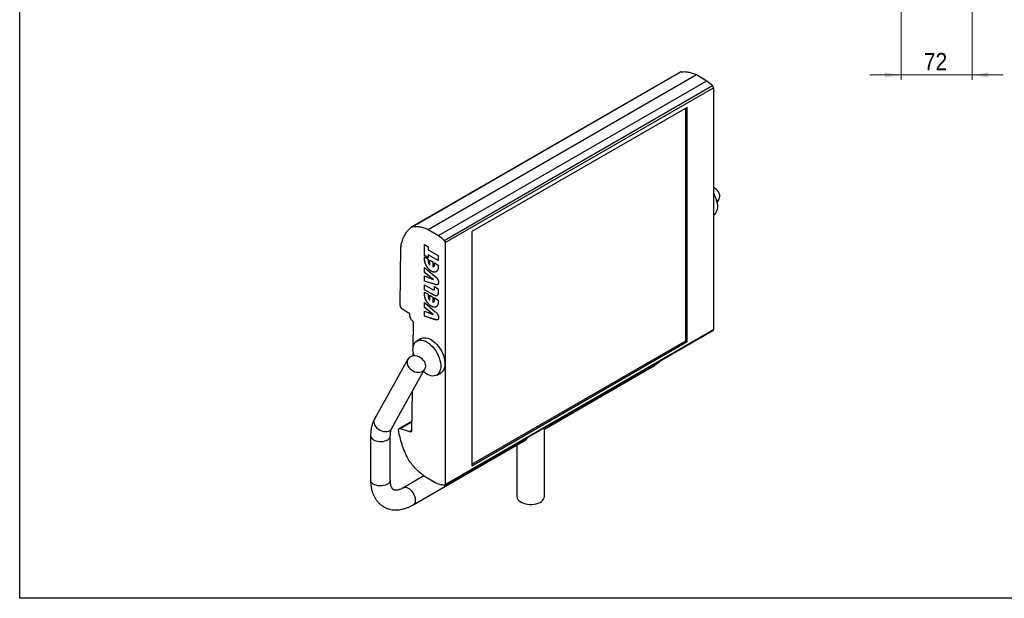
# Model space of a CAD drawing. Header units: millimetres. Extents: x 5 to 415, y 5 to 292.
# Tile 1 of 5: x 10 to 210, y 10 to 128. Entities that reach past the tile are written whole.
import ezdxf

# ---------------------------------------------------------------- set-up
doc = ezdxf.new("R2010")
doc.units = ezdxf.units.MM
doc.linetypes.add('SLD-Continua', pattern=[0])
doc.styles.add('SLDTEXTSTYLE0', font='GOTHIC.TTF', dxfattribs={"width": 0.913})
doc.dimstyles.new('SLDDIMSTYLE2', dxfattribs={"dimtxt": 3.5, "dimasz": 3.302, "dimexe": 0, "dimexo": 0.0625, "dimgap": 0.875, "dimtad": 1, "dimlfac": 5, "dimrnd": 1e-09, "dimzin": 12, "dimdsep": 46, "dimtxsty": 'SLDTEXTSTYLE0', "dimsah": 1, "dimcen": 0.09, "dimadec": 0, "dimazin": 3, "dimtfac": 1, "dimtmove": 0, "dimatfit": 0, "dimfxl": 1, "dimfrac": 2, "dimtolj": 1, "dimtzin": 12, "dimarcsym": 0})

# ---------------------------------------------------------------- blocks, each defined once
blk = doc.blocks.new('_D_2')
at = {"color": 7, "linetype": 'SLD-Continua', "lineweight": 0}
for p, q in [((188.85, 158.54), (188.85, 115.29)), ((203.25, 143.99), (203.25, 115.29)), ((188.85, 116.29), (182.5, 116.29)), ((188.85, 116.29), (203.25, 116.29)), ((203.25, 116.29), (209.6, 116.29))]:
    blk.add_line(p, q, dxfattribs=at)
at = {"color": 7, "linetype": 'SLD-Continua', "lineweight": 18}
for points in [[(188.85, 116.29), (185.55, 116.8), (185.55, 115.78)], [(203.25, 116.29), (206.55, 115.78), (206.55, 116.8)]]:
    blk.add_solid(points, dxfattribs=at)
at = {"color": 7, "linetype": 'SLD-Continua', "lineweight": 18, "insert": (193.46, 120.76), "char_height": 3.5, "attachment_point": 1, "style": 'SLDTEXTSTYLE0'}
blk.add_mtext('72', dxfattribs=at)

msp = doc.modelspace()

# ---------------------------------------------------------------- linework, layer by layer
at = {"color": 7, "linetype": 'SLD-Continua', "lineweight": 25}
for p, q in [((10, 10), (10, 287)), ((143.9989, 116.8817), (89.5517, 85.45)), ((89.6231, 85.4751), (144.0704, 116.9068)), ((92.8973, 84.9372), (147.3446, 116.3689)), ((147.3446, 116.3689), (149.4375, 115.1198)), ((94.9903, 83.6881), (149.4375, 115.1198)), ((96.1644, 82.6936), (150.6116, 114.1253)), ((96.3618, 82.2683), (150.809, 113.7)), ((150.809, 113.7), (150.809, 64.5702)), ((145.435, 109.7151), (101.7358, 84.4881)), ((145.1521, 62.3221), (145.1521, 109.5519)), ((145.435, 62.1588), (145.435, 109.7151)), ((151.5181, 90.3273), (151.9197, 91.0479)), ((92.8973, 84.9372), (94.9903, 83.6881)), ((101.7358, 84.4881), (101.7358, 36.9318)), ((96.3618, 82.2683), (96.3618, 33.1385)), ((87.1983, 69.4737), (87.3751, 81.4397)), ((92.1191, 81.8628), (92.9007, 81.4116)), ((92.1191, 79.628), (92.1191, 81.8628)), ((92.1333, 79.6362), (92.1333, 81.8546)), ((92.9007, 81.4116), (92.9007, 80.8099)), ((92.9007, 80.8099), (94.9476, 79.6283)), ((92.1333, 79.6362), (92.1191, 79.628)), ((92.9007, 79.1769), (92.1191, 79.628)), ((92.1191, 79.2419), (92.1191, 79.3272)), ((92.1191, 79.3272), (92.9007, 78.876)), ((92.1333, 79.2501), (92.1191, 79.2419)), ((92.9007, 79.1932), (92.1333, 79.6362)), ((92.1333, 79.2501), (92.1333, 79.319)), ((92.9148, 79.7867), (92.9007, 79.7785)), ((92.9007, 79.7785), (92.9007, 79.1769)), ((94.9476, 78.5969), (92.9007, 79.7785)), ((92.9007, 78.876), (92.9007, 78.6786)), ((94.9476, 78.6132), (92.9148, 79.7867)), ((93.1984, 78.7042), (93.8683, 78.3174)), ((93.1984, 77.6774), (93.1984, 78.7042)), ((93.2126, 77.6856), (93.2126, 78.696)), ((93.8683, 78.3174), (93.8683, 77.286)), ((94.166, 78.1456), (94.9476, 77.6944)), ((94.166, 77.9481), (94.166, 78.1456)), ((94.1802, 77.9563), (94.166, 77.9481)), ((94.1802, 77.9563), (94.1802, 78.1374)), ((94.9476, 79.6283), (94.9476, 78.5969)), ((92.1191, 77.2214), (94.3399, 75.3471)), ((92.1191, 76.1665), (92.1191, 77.2214)), ((92.1333, 76.1746), (92.1191, 76.1665)), ((93.2507, 75.2896), (92.1191, 76.1665)), ((92.1333, 76.1746), (92.1333, 77.2094)), ((93.2649, 75.2978), (92.1333, 76.1746)), ((92.3723, 77.8645), (92.3581, 77.8563)), ((93.2126, 77.6856), (93.1984, 77.6774)), ((93.5458, 76.4571), (93.5316, 76.449)), ((93.8683, 77.286), (93.9169, 77.3067)), ((94.9476, 77.6944), (94.9476, 77.6091)), ((92.1191, 75.4708), (93.2531, 75.0445)), ((92.1191, 74.428), (92.1191, 75.4708)), ((92.1333, 74.4361), (92.1191, 74.428)), ((94.3399, 73.7261), (92.1191, 74.428)), ((92.1333, 74.4361), (92.1333, 75.4655)), ((94.354, 73.7343), (92.1333, 74.4361)), ((93.2649, 75.2978), (93.2507, 75.2896)), ((93.3655, 75.2216), (93.3513, 75.2134)), ((93.895, 74.7807), (93.9602, 74.7525)), ((93.9743, 74.7606), (93.9602, 74.7525)), ((92.1191, 73.6974), (93.8887, 72.6758)), ((92.1191, 72.6659), (92.1191, 73.6974)), ((92.1333, 72.6741), (92.1191, 72.6659)), ((93.9503, 71.6088), (92.1191, 72.6659)), ((92.1191, 72.1079), (92.1191, 72.1932)), ((92.1191, 72.1932), (92.9007, 71.742)), ((92.1333, 72.1161), (92.1191, 72.1079)), ((92.1333, 72.6741), (92.1333, 73.6892)), ((93.9644, 71.617), (92.1333, 72.6741)), ((92.1333, 72.1161), (92.1333, 72.185)), ((94.166, 73.3323), (94.9476, 72.8811)), ((94.166, 72.8407), (94.166, 73.3323)), ((94.1802, 72.8489), (94.166, 72.8407)), ((94.1802, 72.8489), (94.1802, 73.3241)), ((94.354, 73.7343), (94.3399, 73.7261)), ((94.9476, 72.8811), (94.9476, 72.2418)), ((92.1191, 70.0874), (94.3399, 68.2131)), ((92.1191, 69.0325), (92.1191, 70.0874)), ((92.1333, 69.0406), (92.1333, 70.0755)), ((92.3723, 70.7305), (92.3581, 70.7223)), ((92.9007, 71.742), (92.9007, 71.5446)), ((93.1984, 71.5702), (93.8683, 71.1834)), ((93.1984, 70.5434), (93.1984, 71.5702)), ((93.2126, 70.5516), (93.1984, 70.5434)), ((93.2126, 70.5516), (93.2126, 71.562)), ((93.8683, 71.1834), (93.8683, 70.152)), ((93.9644, 71.617), (93.9503, 71.6088)), ((94.166, 71.0116), (94.9476, 70.5604)), ((94.166, 70.8141), (94.166, 71.0116)), ((94.1802, 70.8223), (94.166, 70.8141)), ((94.1802, 70.8223), (94.1802, 71.0034)), ((94.9476, 70.5604), (94.9476, 70.4751)), ((89.1708, 67.8065), (87.6156, 68.7347)), ((92.1333, 69.0406), (92.1191, 69.0325)), ((93.2507, 68.1556), (92.1191, 69.0325)), ((92.1191, 68.3368), (93.2531, 67.9105)), ((92.1191, 67.294), (92.1191, 68.3368)), ((93.2649, 68.1638), (92.1333, 69.0406)), ((92.1333, 67.3021), (92.1333, 68.3315)), ((93.2649, 68.1638), (93.2507, 68.1556)), ((93.3655, 68.0876), (93.3513, 68.0794)), ((93.5458, 69.3231), (93.5316, 69.315)), ((89.1624, 67.2398), (89.1708, 67.8065)), ((92.1333, 67.3021), (92.1191, 67.294)), ((94.3399, 66.5921), (92.1191, 67.294)), ((94.354, 66.6003), (92.1333, 67.3021)), ((93.895, 67.6467), (93.9602, 67.6185)), ((93.9743, 67.6266), (93.9602, 67.6185)), ((94.354, 66.6003), (94.3399, 66.5921)), ((89.8564, 61.1114), (89.9258, 65.8077)), ((96.279, 32.9609), (150.7262, 64.3926)), ((96.3618, 33.1385), (150.809, 64.5702)), ((91.4628, 62.7476), (90.6143, 62.2578)), ((101.7358, 37.2584), (145.1521, 62.3221)), ((101.7358, 36.9318), (145.435, 62.1588)), ((145.1521, 62.3221), (145.435, 62.1588)), ((88.7457, 58.5425), (82.0333, 46.4965)), ((89.8284, 59.2163), (89.8367, 59.7792)), ((85.5274, 44.5494), (92.2399, 56.5954)), ((116.4859, 44.3604), (138.2325, 56.9145)), ((94.614, 55.3294), (95.4625, 55.8192)), ((89.6052, 44.1058), (89.723, 52.0787)), ((89.6333, 46.0076), (87.0191, 44.4985)), ((87.2307, 44.5091), (89.6316, 45.8951)), ((87.2307, 44.5091), (89.0905, 43.8931)), ((89.0905, 43.8931), (89.6064, 44.1909)), ((89.2092, 43.8538), (89.6043, 44.0819)), ((116.4859, 30.6823), (116.4859, 44.6261)), ((81.2096, 42.993), (81.2096, 33.9921)), ((85.2096, 33.9921), (85.2096, 42.993)), ((89.8664, 28.9933), (112.5595, 42.0938)), ((110.8859, 41.1276), (110.8859, 30.6823)), ((92.0223, 34.8566), (87.8665, 32.4575)), ((94.2488, 33.4979), (92.1558, 34.747)), ((410, 10), (10, 10))]:
    msp.add_line(p, q, dxfattribs=at)
at = {"color": 7, "linetype": 'SLD-Continua', "lineweight": 25, "flags": 128}
for points in [[(150.809, 92.2708), (150.8561, 92.1849), (151.0903, 91.7073), (151.2828, 91.2207), (151.4303, 90.7339), (151.5301, 90.2555), (151.5805, 89.794), (151.5805, 89.3577), (151.5301, 88.9543), (151.4303, 88.5911), (151.2828, 88.2746), (151.0903, 88.0103), (150.8561, 87.8031), (150.809, 87.7716)], [(151.4662, 90.5855), (151.51, 90.613), (151.7417, 90.8058), (151.9167, 91.0426), (152.0287, 91.3147), (152.0736, 91.6124), (152.0498, 91.9249), (151.9581, 92.2408), (151.8019, 92.5488), (151.5868, 92.8378)], [(89.7857, 60.4264), (89.8109, 60.8472), (89.8862, 61.2313), (90.0101, 61.5719), (90.1805, 61.8629), (90.3944, 62.0992), (90.6478, 62.2765), (90.9364, 62.3916), (91.2548, 62.4425), (91.5976, 62.4283), (91.9584, 62.3493), (92.331, 62.2068), (92.7086, 62.0034), (93.0846, 61.7427), (93.4521, 61.4293), (93.8047, 61.069), (94.136, 60.668), (94.4402, 60.2336), (94.7118, 59.7735), (94.946, 59.2959), (95.1385, 58.8093), (95.286, 58.3225), (95.3859, 57.8441), (95.4362, 57.3826), (95.4362, 56.9462), (95.3859, 56.5429), (95.286, 56.1797), (95.1385, 55.8632), (94.946, 55.5989), (94.7118, 55.3917), (94.4402, 55.2452), (94.136, 55.162), (93.8047, 55.1436), (93.4521, 55.1903), (93.0846, 55.3013), (92.7086, 55.4747), (92.331, 55.7073), (91.9584, 55.9949), (91.9225, 56.0258)], [(91.4628, 62.7476), (91.4963, 62.7663), (91.7849, 62.8815), (92.1034, 62.9324), (92.4461, 62.9182), (92.807, 62.8391), (93.1795, 62.6966), (93.5572, 62.4932), (93.9331, 62.2325), (94.3006, 61.9192), (94.6532, 61.5588), (94.9846, 61.1579), (95.2888, 60.7234), (95.5604, 60.2633), (95.7945, 59.7857), (95.9871, 59.2992), (96.1346, 58.8123), (96.2344, 58.3339), (96.2848, 57.8724), (96.2848, 57.4361), (96.2344, 57.0327), (96.1346, 56.6696), (95.9871, 56.353), (95.7945, 56.0888), (95.5604, 55.8815), (95.4625, 55.8192)], [(91.907, 58.3854), (91.6408, 58.6448), (91.3331, 58.8654), (90.9951, 59.0391), (90.6389, 59.1597), (90.2774, 59.2228), (89.9237, 59.2261), (89.5905, 59.1695), (89.29, 59.0551), (89.0329, 58.8869), (88.8287, 58.6711), (88.6845, 58.4155), (88.6057, 58.1293), (88.5951, 57.8229), (88.6531, 57.5072), (88.7776, 57.1938), (88.9641, 56.894), (89.2059, 56.6185), (89.4941, 56.3774), (89.8184, 56.1794), (90.1672, 56.0316), (90.5276, 55.9393), (90.8869, 55.906), (91.2318, 55.9327), (91.5501, 56.0186), (91.8302, 56.1606), (92.0619, 56.3534), (92.2369, 56.5901), (92.3489, 56.8623), (92.3938, 57.16), (92.3699, 57.4724), (92.2783, 57.7884), (92.1221, 58.0964), (91.907, 58.3854)], [(82.0333, 46.4965), (81.9721, 46.3695), (81.8933, 46.0833), (81.8827, 45.7769), (81.9407, 45.4612), (82.0652, 45.1478), (82.2517, 44.848), (82.4934, 44.5725), (82.7817, 44.3314), (83.106, 44.1334), (83.4547, 43.9856), (83.8152, 43.8933), (84.1744, 43.86), (84.5194, 43.8867), (84.8377, 43.9726), (85.1177, 44.1146), (85.3494, 44.3074), (85.5245, 44.5442), (85.5274, 44.5494)], [(86.9019, 44.131), (86.8949, 44.2291), (86.9036, 44.3178), (86.9278, 44.394), (86.9664, 44.4548), (87.0182, 44.4979), (87.0811, 44.5218), (87.1528, 44.5256), (87.2307, 44.5091)], [(81.2096, 42.9935), (81.2237, 42.856), (81.3046, 42.6415), (81.4542, 42.4397), (81.6674, 42.2579), (81.9362, 42.1027), (82.2511, 41.9797), (82.6006, 41.8933), (82.9722, 41.8466), (83.3523, 41.8414), (83.7272, 41.8778), (84.0835, 41.9545), (84.4082, 42.0687), (84.6895, 42.2164), (84.9174, 42.3921), (85.0835, 42.5895), (85.1819, 42.8016), (85.2096, 42.9903)], [(85.2096, 33.9921), (85.1955, 33.855), (85.1146, 33.6405), (84.965, 33.4388), (84.7518, 33.257), (84.483, 33.1018), (84.1681, 32.9788), (83.8186, 32.8923), (83.447, 32.8457), (83.0669, 32.8405), (82.692, 32.8769), (82.3357, 32.9536), (82.011, 33.0678), (81.7297, 33.2155), (81.5018, 33.3912), (81.3357, 33.5886), (81.2373, 33.8006), (81.2096, 33.9921)], [(87.8692, 32.459), (88.0461, 32.5292), (88.279, 32.5501), (88.533, 32.5049), (88.7992, 32.3955), (89.0677, 32.2257), (89.329, 32.0016), (89.5736, 31.7315), (89.7926, 31.425), (89.9781, 31.0932), (90.1235, 30.7481), (90.2234, 30.4022), (90.2743, 30.0679), (90.2743, 29.7575), (90.2234, 29.482), (90.1235, 29.2514), (89.9781, 29.0742), (89.8664, 28.9933)], [(110.8859, 30.6823), (110.891, 30.5847), (110.9543, 30.3272), (111.0884, 30.0788), (111.2897, 29.8461), (111.5531, 29.635), (111.8717, 29.4511), (112.2374, 29.299), (112.6405, 29.1828), (113.0707, 29.1054), (113.5168, 29.0688), (113.9674, 29.0741), (114.4106, 29.121), (114.8351, 29.2083), (115.2298, 29.3338), (115.5845, 29.4942), (115.89, 29.6854), (116.1385, 29.9025), (116.3234, 30.1397), (116.44, 30.3909), (116.4853, 30.6498), (116.4859, 30.6823)]]:
    msp.add_lwpolyline(points, dxfattribs=at)
at = {"color": 7, "linetype": 'SLD-Continua', "lineweight": 25}
for centre, radius, start, end in [((144.1022, 116.7019), 0.2074, 98.828022, 119.85636), ((150.1833, 113.6681), 0.6265, 2.921105, 46.868163), ((149.6953, 91.1606), 2.5281, 41.5631, 63.860967), ((89.6564, 85.2679), 0.2099, 99.107712, 151.326219), ((95.7361, 82.2364), 0.6265, 2.921105, 46.868163), ((87.8638, 81.4339), 0.4887, 170.968958, 179.320018), ((88.1195, 69.5065), 0.9218, 182.039235, 236.859022), ((90.0921, 67.2756), 0.9304, 182.203996, 233.91392), ((88.9961, 65.7719), 0.9304, 2.203996, 53.91392), ((150.6147, 64.5527), 0.1951, 304.858409, 5.149504), ((94.5814, 60.4801), 4.796, 180.641564, 195.132912), ((137.8173, 57.5909), 0.7937, 301.541914, 344.780807), ((89.3514, 44.0674), 0.2566, 236.330187, 8.600566), ((89.0251, 43.4968), 0.4017, 62.725331, 80.626453), ((89.7445, 38.6923), 1.0171, 198.134179, 216.136864), ((96.196, 33.1111), 0.1681, 265.447253, 9.381585)]:
    msp.add_arc(centre, radius, start, end, dxfattribs=at)
for points, knots in [([(144.0704, 116.9068), (144.3145, 116.9461), (144.5689, 116.9649), (145.0941, 116.9596), (145.3648, 116.9355), (145.9175, 116.8447), (146.1995, 116.778), (146.7691, 116.6034), (147.0568, 116.4956), (147.3446, 116.3689)], [0, 0, 0, 0, 0.25, 0.25, 0.5, 0.5, 0.75, 0.75, 1, 1, 1, 1]), ([(87.3811, 81.5106), (87.4495, 81.9321), (87.5457, 82.3364), (87.7936, 83.0977), (87.9453, 83.4546), (88.3005, 84.1099), (88.504, 84.4083), (88.9564, 84.939), (89.2052, 85.1713), (89.4722, 85.3686)], [0, 0, 0, 0, 0.25, 0.25, 0.5, 0.5, 0.75, 0.75, 1, 1, 1, 1]), ([(89.6231, 85.4751), (89.8673, 85.5144), (90.1217, 85.5332), (90.6469, 85.5278), (90.9176, 85.5038), (91.4703, 85.413), (91.7523, 85.3462), (92.3219, 85.1717), (92.6096, 85.0639), (92.8973, 84.9372)], [0, 0, 0, 0, 0.25, 0.25, 0.5, 0.5, 0.75, 0.75, 1, 1, 1, 1]), ([(92.3581, 77.8563), (92.3388, 77.9042), (92.299, 78.0027), (92.2517, 78.1556), (92.2103, 78.3166), (92.1768, 78.4858), (92.1508, 78.6633), (92.1328, 78.8491), (92.1206, 79.0443), (92.1196, 79.1747), (92.1191, 79.2419)], [0, 0, 0, 0, 0.09946726, 0.2046432, 0.31668497, 0.43570292, 0.56287169, 0.69926778, 0.84487559, 1, 1, 1, 1]), ([(92.3723, 77.8645), (92.353, 77.9123), (92.3132, 78.0108), (92.2658, 78.1638), (92.2244, 78.3248), (92.191, 78.4939), (92.1649, 78.6714), (92.1469, 78.8572), (92.1348, 79.0525), (92.1338, 79.1828), (92.1333, 79.2501)], [0, 0, 0, 0, 0.09946726, 0.2046432, 0.31668497, 0.43570292, 0.56287169, 0.69926778, 0.84487559, 1, 1, 1, 1]), ([(92.9007, 78.6786), (92.9009, 78.6496), (92.9015, 78.5933), (92.9042, 78.5104), (92.9093, 78.4315), (92.917, 78.3568), (92.926, 78.2867), (92.9376, 78.2208), (92.9515, 78.1592), (92.9721, 78.0836), (93.0059, 77.9916), (93.0581, 77.8837), (93.1226, 77.7773), (93.1727, 77.7113), (93.1984, 77.6774)], [0, 0, 0, 0, 0.091373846, 0.177143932, 0.257428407, 0.332361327, 0.401290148, 0.465204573, 0.524358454, 0.578156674, 0.680184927, 0.783174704, 0.888419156, 1, 1, 1, 1]), ([(93.9805, 77.3359), (94.0072, 77.3441), (94.0954, 77.3713), (94.1715, 77.5965), (94.1769, 77.8197), (94.1802, 77.9563)], [0, 0, 0, 0, 0.14431502, 0.47611299, 1, 1, 1, 1]), ([(94.0037, 77.3436), (94.0169, 77.3483), (94.0901, 77.3741), (94.1553, 77.5915), (94.162, 77.8127), (94.166, 77.9481)], [0, 0, 0, 0, 0.07840836, 0.4357621, 1, 1, 1, 1]), ([(93.5316, 76.449), (93.5017, 76.4666), (93.4425, 76.5016), (93.3546, 76.5625), (93.2683, 76.6267), (93.1838, 76.6963), (93.101, 76.7714), (93.0195, 76.85), (92.9404, 76.9353), (92.863, 77.0241), (92.7881, 77.1168), (92.7164, 77.2134), (92.6483, 77.3133), (92.5837, 77.4161), (92.5219, 77.5215), (92.4636, 77.6299), (92.4087, 77.7418), (92.3751, 77.8178), (92.3581, 77.8563)], [0, 0, 0, 0, 0.06441234, 0.12781938, 0.19038123, 0.25237884, 0.31406266, 0.37594456, 0.43776427, 0.49984502, 0.56202707, 0.62383688, 0.68555612, 0.74719174, 0.80928234, 0.8717505, 0.93515755, 1, 1, 1, 1]), ([(93.5458, 76.4571), (93.5159, 76.4748), (93.4566, 76.5097), (93.3687, 76.5706), (93.2824, 76.6348), (93.1979, 76.7045), (93.1152, 76.7795), (93.0336, 76.8582), (92.9545, 76.9435), (92.8772, 77.0323), (92.8022, 77.125), (92.7305, 77.2216), (92.6625, 77.3214), (92.5978, 77.4242), (92.5361, 77.5296), (92.4777, 77.6381), (92.4228, 77.7499), (92.3892, 77.826), (92.3723, 77.8645)], [0, 0, 0, 0, 0.06441234, 0.12781938, 0.19038123, 0.25237884, 0.31406266, 0.37594456, 0.43776427, 0.49984502, 0.56202707, 0.62383688, 0.68555612, 0.74719174, 0.80928234, 0.8717505, 0.93515755, 1, 1, 1, 1]), ([(94.7086, 76.4994), (94.6916, 76.4808), (94.6581, 76.4439), (94.603, 76.3962), (94.5448, 76.355), (94.483, 76.3208), (94.418, 76.293), (94.3491, 76.2731), (94.2773, 76.2591), (94.2024, 76.2521), (94.1249, 76.2522), (94.0454, 76.2587), (93.9641, 76.273), (93.881, 76.2938), (93.7961, 76.322), (93.7094, 76.3576), (93.6212, 76.3984), (93.5617, 76.432), (93.5316, 76.449)], [0, 0, 0, 0, 0.06437995, 0.12734153, 0.18969294, 0.25166751, 0.31350281, 0.37518581, 0.43688011, 0.49915466, 0.56167903, 0.62338321, 0.68528607, 0.74685461, 0.80914454, 0.8720023, 0.93529084, 1, 1, 1, 1]), ([(94.5137, 76.3513), (94.4985, 76.3391), (94.3999, 76.2601), (94.1681, 76.2485), (93.8533, 76.2983), (93.6483, 76.4042), (93.5458, 76.4571)], [0, 0, 0, 0, 0.06615064, 0.42903987, 0.71447221, 1, 1, 1, 1]), ([(94.9476, 77.6091), (94.947, 77.5425), (94.9459, 77.4134), (94.9347, 77.2315), (94.9165, 77.0667), (94.8906, 76.9191), (94.8568, 76.789), (94.8165, 76.6747), (94.7682, 76.5773), (94.7281, 76.5249), (94.7086, 76.4994)], [0, 0, 0, 0, 0.15508276, 0.30061543, 0.4369749, 0.56410951, 0.6830955, 0.7949378, 0.90029883, 1, 1, 1, 1]), ([(93.3513, 75.2134), (93.3391, 75.2224), (93.3172, 75.2386), (93.2883, 75.2606), (93.267, 75.2771), (93.2554, 75.286), (93.2507, 75.2896)], [0, 0, 0, 0, 0.36344061, 0.65261841, 0.86104736, 1, 1, 1, 1]), ([(93.2531, 75.0445), (93.2622, 75.041), (93.2854, 75.0322), (93.3278, 75.0158), (93.3854, 74.9925), (93.4582, 74.9624), (93.5459, 74.9268), (93.6489, 74.884), (93.7669, 74.8347), (93.8507, 74.7994), (93.895, 74.7807)], [0, 0, 0, 0, 0.042742, 0.10906555, 0.19883301, 0.31205265, 0.44885489, 0.60911214, 0.79282668, 1, 1, 1, 1]), ([(93.3655, 75.2216), (93.3533, 75.2306), (93.3313, 75.2467), (93.3025, 75.2688), (93.2812, 75.2852), (93.2695, 75.2942), (93.2649, 75.2978)], [0, 0, 0, 0, 0.36344061, 0.65261841, 0.86104736, 1, 1, 1, 1]), ([(93.9602, 74.7525), (93.8613, 74.8269), (93.6582, 74.9796), (93.4554, 75.1341), (93.3513, 75.2134)], [0, 0, 0, 0, 0.48690311, 1, 1, 1, 1]), ([(93.9743, 74.7606), (93.8754, 74.835), (93.6724, 74.9878), (93.4696, 75.1423), (93.3655, 75.2216)], [0, 0, 0, 0, 0.48690311, 1, 1, 1, 1]), ([(94.3399, 75.3471), (94.3677, 75.3234), (94.4216, 75.2774), (94.4986, 75.2052), (94.5696, 75.1333), (94.635, 75.0624), (94.6938, 74.9914), (94.7467, 74.9211), (94.7936, 74.851), (94.8345, 74.7806), (94.8709, 74.7096), (94.9006, 74.6367), (94.9274, 74.5621), (94.948, 74.4855), (94.9652, 74.4066), (94.9763, 74.326), (94.9836, 74.2433), (94.9844, 74.189), (94.9848, 74.161)], [0, 0, 0, 0, 0.081246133, 0.157400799, 0.229237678, 0.296815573, 0.360178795, 0.419470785, 0.47591701, 0.530071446, 0.582909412, 0.636406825, 0.690863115, 0.746836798, 0.80579249, 0.867392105, 0.931644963, 1, 1, 1, 1]), ([(94.9848, 74.161), (94.9844, 74.1341), (94.9835, 74.0816), (94.9764, 74.0085), (94.9652, 73.942), (94.9478, 73.884), (94.9274, 73.8315), (94.9008, 73.7878), (94.8707, 73.75), (94.8347, 73.7207), (94.7934, 73.6985), (94.7465, 73.6826), (94.6942, 73.6721), (94.6348, 73.6705), (94.5696, 73.6747), (94.4986, 73.6848), (94.4216, 73.7016), (94.3677, 73.7178), (94.3399, 73.7261)], [0, 0, 0, 0, 0.06704842, 0.13108313, 0.19191227, 0.25010783, 0.30637135, 0.36110962, 0.41441716, 0.46752873, 0.52157624, 0.57831474, 0.63821917, 0.7016475, 0.76957532, 0.84178417, 0.91833317, 1, 1, 1, 1]), ([(92.3581, 70.7223), (92.3388, 70.7702), (92.299, 70.8687), (92.2517, 71.0216), (92.2103, 71.1826), (92.1768, 71.3518), (92.1508, 71.5293), (92.1328, 71.7151), (92.1206, 71.9103), (92.1196, 72.0407), (92.1191, 72.1079)], [0, 0, 0, 0, 0.09946726, 0.2046432, 0.31668497, 0.43570292, 0.56287169, 0.69926778, 0.84487559, 1, 1, 1, 1]), ([(92.3723, 70.7305), (92.353, 70.7784), (92.3132, 70.8768), (92.2658, 71.0298), (92.2244, 71.1908), (92.191, 71.36), (92.1649, 71.5375), (92.1469, 71.7232), (92.1348, 71.9185), (92.1338, 72.0488), (92.1333, 72.1161)], [0, 0, 0, 0, 0.09946726, 0.2046432, 0.31668497, 0.43570292, 0.56287169, 0.69926778, 0.84487559, 1, 1, 1, 1]), ([(93.8887, 72.6758), (93.9106, 72.6642), (93.952, 72.6423), (94.0101, 72.6229), (94.059, 72.6205), (94.0992, 72.6334), (94.13, 72.6627), (94.1516, 72.7077), (94.1642, 72.7679), (94.1654, 72.8155), (94.166, 72.8407)], [0, 0, 0, 0, 0.14519165, 0.27392175, 0.38975558, 0.4974467, 0.60716279, 0.72363303, 0.85361398, 1, 1, 1, 1]), ([(94.9476, 72.2418), (94.9467, 72.1926), (94.9451, 72.0971), (94.9344, 71.9636), (94.9151, 71.845), (94.8888, 71.7404), (94.8543, 71.6506), (94.8128, 71.5747), (94.7627, 71.514), (94.7056, 71.4668), (94.6397, 71.4351), (94.5656, 71.4179), (94.4836, 71.4137), (94.3929, 71.4247), (94.2939, 71.4496), (94.1866, 71.4894), (94.0712, 71.5415), (93.9914, 71.5859), (93.9503, 71.6088)], [0, 0, 0, 0, 0.077560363, 0.150495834, 0.21852484, 0.282724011, 0.342928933, 0.400401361, 0.455225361, 0.508788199, 0.561922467, 0.615790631, 0.671417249, 0.72971231, 0.791060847, 0.856400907, 0.925929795, 1, 1, 1, 1]), ([(94.1268, 72.6576), (94.1279, 72.6579), (94.1561, 72.6645), (94.1733, 72.741), (94.1779, 72.8129), (94.1802, 72.8489)], [0, 0, 0, 0, 0.01952053, 0.50891361, 1, 1, 1, 1]), ([(94.7765, 73.6965), (94.7714, 73.6949), (94.7495, 73.6885), (94.7083, 73.6803), (94.6489, 73.6786), (94.5838, 73.6828), (94.5128, 73.693), (94.4357, 73.7097), (94.3818, 73.7259), (94.354, 73.7343)], [0.56, 0.56, 0.56, 0.56, 0.578314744, 0.638219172, 0.701647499, 0.769575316, 0.84178417, 0.918333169, 1, 1, 1, 1]), ([(93.5316, 69.315), (93.5017, 69.3326), (93.4425, 69.3676), (93.3546, 69.4285), (93.2683, 69.4927), (93.1838, 69.5623), (93.101, 69.6374), (93.0195, 69.7161), (92.9404, 69.8013), (92.863, 69.8901), (92.7881, 69.9829), (92.7164, 70.0794), (92.6483, 70.1793), (92.5837, 70.2821), (92.5219, 70.3875), (92.4636, 70.496), (92.4087, 70.6078), (92.3751, 70.6839), (92.3581, 70.7223)], [0, 0, 0, 0, 0.06441234, 0.12781938, 0.19038123, 0.25237884, 0.31406266, 0.37594456, 0.43776427, 0.49984502, 0.56202707, 0.62383688, 0.68555612, 0.74719174, 0.80928234, 0.8717505, 0.93515755, 1, 1, 1, 1]), ([(93.5458, 69.3231), (93.5159, 69.3408), (93.4566, 69.3757), (93.3687, 69.4366), (93.2824, 69.5009), (93.1979, 69.5705), (93.1152, 69.6456), (93.0336, 69.7242), (92.9545, 69.8095), (92.8772, 69.8983), (92.8022, 69.991), (92.7305, 70.0876), (92.6625, 70.1874), (92.5978, 70.2902), (92.5361, 70.3956), (92.4777, 70.5041), (92.4228, 70.616), (92.3892, 70.692), (92.3723, 70.7305)], [0, 0, 0, 0, 0.06441234, 0.12781938, 0.19038123, 0.25237884, 0.31406266, 0.37594456, 0.43776427, 0.49984502, 0.56202707, 0.62383688, 0.68555612, 0.74719174, 0.80928234, 0.8717505, 0.93515755, 1, 1, 1, 1]), ([(92.9007, 71.5446), (92.9009, 71.5156), (92.9015, 71.4593), (92.9042, 71.3764), (92.9093, 71.2975), (92.917, 71.2228), (92.926, 71.1527), (92.9376, 71.0868), (92.9515, 71.0252), (92.9721, 70.9496), (93.0059, 70.8576), (93.0581, 70.7497), (93.1226, 70.6433), (93.1727, 70.5774), (93.1984, 70.5434)], [0, 0, 0, 0, 0.091373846, 0.177143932, 0.257428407, 0.332361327, 0.401290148, 0.465204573, 0.524358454, 0.578156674, 0.680184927, 0.783174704, 0.888419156, 1, 1, 1, 1]), ([(93.8683, 70.152), (93.8941, 70.1557), (93.9444, 70.1629), (94.009, 70.1943), (94.0611, 70.2422), (94.0947, 70.2955), (94.1151, 70.3479), (94.1292, 70.3937), (94.1407, 70.447), (94.1496, 70.5074), (94.1574, 70.5738), (94.1625, 70.6476), (94.1653, 70.7284), (94.1658, 70.785), (94.166, 70.8141)], [0, 0, 0, 0, 0.11016477, 0.21533596, 0.31675955, 0.41883633, 0.47299133, 0.53181306, 0.59605555, 0.66598709, 0.74049927, 0.82103501, 0.90773085, 1, 1, 1, 1]), ([(94.6817, 71.4704), (94.6732, 71.4621), (94.5919, 71.3833), (94.3235, 71.4367), (94.0843, 71.5568), (93.9644, 71.617)], [0, 0, 0, 0, 0.05536257, 0.52641491, 1, 1, 1, 1]), ([(94.0179, 70.2178), (94.031, 70.2224), (94.1042, 70.2483), (94.1695, 70.4657), (94.1761, 70.6869), (94.1802, 70.8223)], [0, 0, 0, 0, 0.07840836, 0.4357621, 1, 1, 1, 1]), ([(94.9476, 70.4751), (94.947, 70.4085), (94.9459, 70.2794), (94.9347, 70.0975), (94.9165, 69.9327), (94.8906, 69.7852), (94.8568, 69.655), (94.8165, 69.5407), (94.7682, 69.4433), (94.7281, 69.3909), (94.7086, 69.3654)], [0, 0, 0, 0, 0.15508276, 0.30061543, 0.4369749, 0.56410951, 0.6830955, 0.7949378, 0.90029883, 1, 1, 1, 1]), ([(93.3513, 68.0794), (93.3391, 68.0884), (93.3172, 68.1046), (93.2883, 68.1266), (93.267, 68.1431), (93.2554, 68.152), (93.2507, 68.1556)], [0, 0, 0, 0, 0.36344061, 0.65261841, 0.86104736, 1, 1, 1, 1]), ([(93.3655, 68.0876), (93.3533, 68.0966), (93.3313, 68.1127), (93.3025, 68.1348), (93.2812, 68.1512), (93.2695, 68.1602), (93.2649, 68.1638)], [0, 0, 0, 0, 0.36344061, 0.65261841, 0.86104736, 1, 1, 1, 1]), ([(93.9602, 67.6185), (93.8613, 67.6929), (93.6582, 67.8457), (93.4554, 68.0001), (93.3513, 68.0794)], [0, 0, 0, 0, 0.48690311, 1, 1, 1, 1]), ([(93.9743, 67.6266), (93.8754, 67.701), (93.6724, 67.8538), (93.4696, 68.0083), (93.3655, 68.0876)], [0, 0, 0, 0, 0.48690311, 1, 1, 1, 1]), ([(94.7086, 69.3654), (94.6916, 69.3468), (94.6581, 69.3099), (94.603, 69.2622), (94.5448, 69.221), (94.483, 69.1868), (94.418, 69.159), (94.3491, 69.1391), (94.2773, 69.1252), (94.2024, 69.1181), (94.1249, 69.1182), (94.0454, 69.1247), (93.9641, 69.139), (93.881, 69.1598), (93.7961, 69.188), (93.7094, 69.2237), (93.6212, 69.2644), (93.5617, 69.298), (93.5316, 69.315)], [0, 0, 0, 0, 0.06437995, 0.12734153, 0.18969294, 0.25166751, 0.31350281, 0.37518581, 0.43688011, 0.49915466, 0.56167903, 0.62338321, 0.68528607, 0.74685461, 0.80914454, 0.8720023, 0.93529084, 1, 1, 1, 1]), ([(94.5137, 69.2173), (94.4985, 69.2051), (94.3999, 69.1261), (94.1681, 69.1145), (93.8533, 69.1643), (93.6483, 69.2702), (93.5458, 69.3231)], [0, 0, 0, 0, 0.066150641, 0.429039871, 0.71447221, 1, 1, 1, 1]), ([(94.3399, 68.2131), (94.3677, 68.1894), (94.4216, 68.1434), (94.4986, 68.0712), (94.5696, 67.9993), (94.635, 67.9284), (94.6938, 67.8574), (94.7467, 67.7872), (94.7936, 67.717), (94.8345, 67.6467), (94.8709, 67.5756), (94.9006, 67.5027), (94.9274, 67.4281), (94.948, 67.3515), (94.9652, 67.2726), (94.9763, 67.1921), (94.9836, 67.1093), (94.9844, 67.055), (94.9848, 67.027)], [0, 0, 0, 0, 0.08124613, 0.1574008, 0.22923768, 0.29681557, 0.36017879, 0.41947078, 0.47591701, 0.53007145, 0.58290941, 0.63640682, 0.69086311, 0.7468368, 0.80579249, 0.86739211, 0.93164496, 1, 1, 1, 1]), ([(93.2531, 67.9105), (93.2622, 67.907), (93.2854, 67.8982), (93.3278, 67.8818), (93.3854, 67.8586), (93.4582, 67.8284), (93.5459, 67.7928), (93.6489, 67.75), (93.7669, 67.7007), (93.8507, 67.6654), (93.895, 67.6467)], [0, 0, 0, 0, 0.042742, 0.10906555, 0.19883301, 0.31205265, 0.44885489, 0.60911214, 0.79282668, 1, 1, 1, 1]), ([(94.9848, 67.027), (94.9844, 67.0001), (94.9835, 66.9476), (94.9764, 66.8745), (94.9652, 66.808), (94.9478, 66.75), (94.9274, 66.6975), (94.9008, 66.6538), (94.8707, 66.616), (94.8347, 66.5867), (94.7934, 66.5645), (94.7465, 66.5486), (94.6942, 66.5381), (94.6348, 66.5365), (94.5696, 66.5407), (94.4986, 66.5508), (94.4216, 66.5676), (94.3677, 66.5838), (94.3399, 66.5921)], [0, 0, 0, 0, 0.06704842, 0.13108313, 0.19191227, 0.25010783, 0.30637135, 0.36110962, 0.41441716, 0.46752873, 0.52157624, 0.57831474, 0.63821917, 0.7016475, 0.76957532, 0.84178417, 0.91833317, 1, 1, 1, 1]), ([(94.8068, 66.5917), (94.7971, 66.5812), (94.7433, 66.5229), (94.5725, 66.5475), (94.4269, 66.5827), (94.354, 66.6003)], [0, 0, 0, 0, 0.09873688, 0.54886216, 1, 1, 1, 1]), ([(138.2325, 56.9145), (138.3434, 56.9802), (138.6569, 57.1661), (139.1624, 57.515), (139.6372, 57.8777), (139.9056, 58.1196), (139.9869, 58.1929)], [0, 0, 0, 0, 0.18369221, 0.51935872, 0.8544628, 1, 1, 1, 1]), ([(82.0333, 46.4965), (81.9753, 46.3875), (81.8253, 46.1052), (81.6264, 45.6192), (81.4456, 45.0325), (81.314, 44.4097), (81.2334, 43.7618), (81.2106, 43.2833), (81.2097, 43.0266), (81.2096, 42.993)], [0, 0, 0, 0, 0.106169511, 0.274896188, 0.446287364, 0.621435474, 0.799753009, 0.973777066, 1, 1, 1, 1]), ([(85.2096, 42.993), (85.2105, 43.0666), (85.2131, 43.2799), (85.2414, 43.6017), (85.3001, 43.9388), (85.3801, 44.2234), (85.4594, 44.4213), (85.5097, 44.516), (85.5274, 44.5494)], [0, 0, 0, 0, 0.10407877, 0.30143521, 0.49782658, 0.69421802, 0.89201491, 1, 1, 1, 1]), ([(88.7779, 38.3758), (88.5424, 38.8437), (88.323, 39.322), (87.923, 40.2886), (87.7423, 40.7768), (87.4246, 41.7514), (87.2876, 42.2378), (87.0598, 43.1972), (86.9691, 43.6701), (86.9019, 44.131)], [0, 0, 0, 0, 0.25, 0.25, 0.5, 0.5, 0.75, 0.75, 1, 1, 1, 1]), ([(112.5545, 42.1036), (112.5764, 42.1123), (112.7588, 42.1849), (112.9603, 42.3832), (113.038, 42.5997), (113.0543, 42.645)], [0, 0, 0, 0, 0.09701261, 0.81070032, 1, 1, 1, 1]), ([(92.1558, 34.747), (91.8694, 34.963), (91.5836, 35.1974), (91.0188, 35.6999), (90.7398, 35.968), (90.1941, 36.5327), (89.9274, 36.8294), (89.4113, 37.4456), (89.1618, 37.765), (88.9231, 38.0925)], [0, 0, 0, 0, 0.25, 0.25, 0.5, 0.5, 0.75, 0.75, 1, 1, 1, 1]), ([(81.2096, 33.9921), (81.2112, 33.8636), (81.2156, 33.4986), (81.2651, 32.9116), (81.3762, 32.2427), (81.544, 31.6051), (81.7665, 31.0057), (82.0415, 30.4511), (82.3651, 29.9466), (82.7328, 29.4957), (83.1396, 29.1008), (83.581, 28.7633), (84.0525, 28.4837), (84.5501, 28.2623), (85.0698, 28.0992), (85.6088, 27.9943), (86.1647, 27.9475), (86.7359, 27.9592), (87.3207, 28.0299), (87.9168, 28.1604), (88.5213, 28.3511), (89.1227, 28.5991), (89.5709, 28.825), (89.8155, 28.9643), (89.8664, 28.9933)], [0, 0, 0, 0, 0.02833507, 0.08050748, 0.13265584, 0.18436822, 0.23531586, 0.28521134, 0.33388626, 0.38132767, 0.42766336, 0.47312, 0.5179812, 0.56255732, 0.6070754, 0.65184298, 0.6971576, 0.74327652, 0.79039044, 0.83859334, 0.88785906, 0.93804094, 0.98711078, 1, 1, 1, 1]), ([(87.8665, 32.4575), (87.8023, 32.4215), (87.6164, 32.3172), (87.3235, 32.1808), (87.0025, 32.0632), (86.7156, 31.9899), (86.4669, 31.9551), (86.2586, 31.9523), (86.0887, 31.9743), (85.9491, 32.0163), (85.8338, 32.0762), (85.7249, 32.1632), (85.6163, 32.2885), (85.5136, 32.4516), (85.4155, 32.6641), (85.328, 32.9315), (85.2597, 33.2574), (85.2172, 33.6108), (85.212, 33.8709), (85.2096, 33.9921)], [0, 0, 0, 0, 0.02999735, 0.08687883, 0.14348256, 0.20008681, 0.25709731, 0.31536852, 0.37639091, 0.44295547, 0.52117961, 0.59796437, 0.66197294, 0.72065907, 0.77644706, 0.83553417, 0.89311804, 0.95020968, 1, 1, 1, 1]), ([(96.1826, 32.9436), (95.8734, 32.9815), (95.555, 33.047), (94.9077, 33.2326), (94.5788, 33.3525), (94.2488, 33.4979)], [0, 0, 0, 0, 0.5, 0.5, 1, 1, 1, 1])]:
    msp.add_open_spline(points, degree=3, knots=knots, dxfattribs=at)
for points in [[(149.4375, 115.1198), (149.834, 114.8208), (150.2278, 114.4874), (150.6116, 114.1253)], [(94.9903, 83.6881), (95.3868, 83.3891), (95.7806, 83.0557), (96.1644, 82.6936)]]:
    msp.add_open_spline(points, degree=3, dxfattribs=at)

# ---------------------------------------------------------------- dimensions: what is measured, and where the dimension line sits
at = {"color": 7, "linetype": 'SLD-Continua', "lineweight": 18}
dim = msp.add_linear_dim(base=(203.249, 116.2911), p1=(188.849, 159.5449), p2=(203.249, 144.9911), dimstyle='SLDDIMSTYLE2', dxfattribs=at)
dim.commit()
dim.dimension.update_dxf_attribs({"geometry": '_D_2', "text_midpoint": (196.049, 116.2911), "dimtype": 160})

doc.saveas('drawing.dxf')
